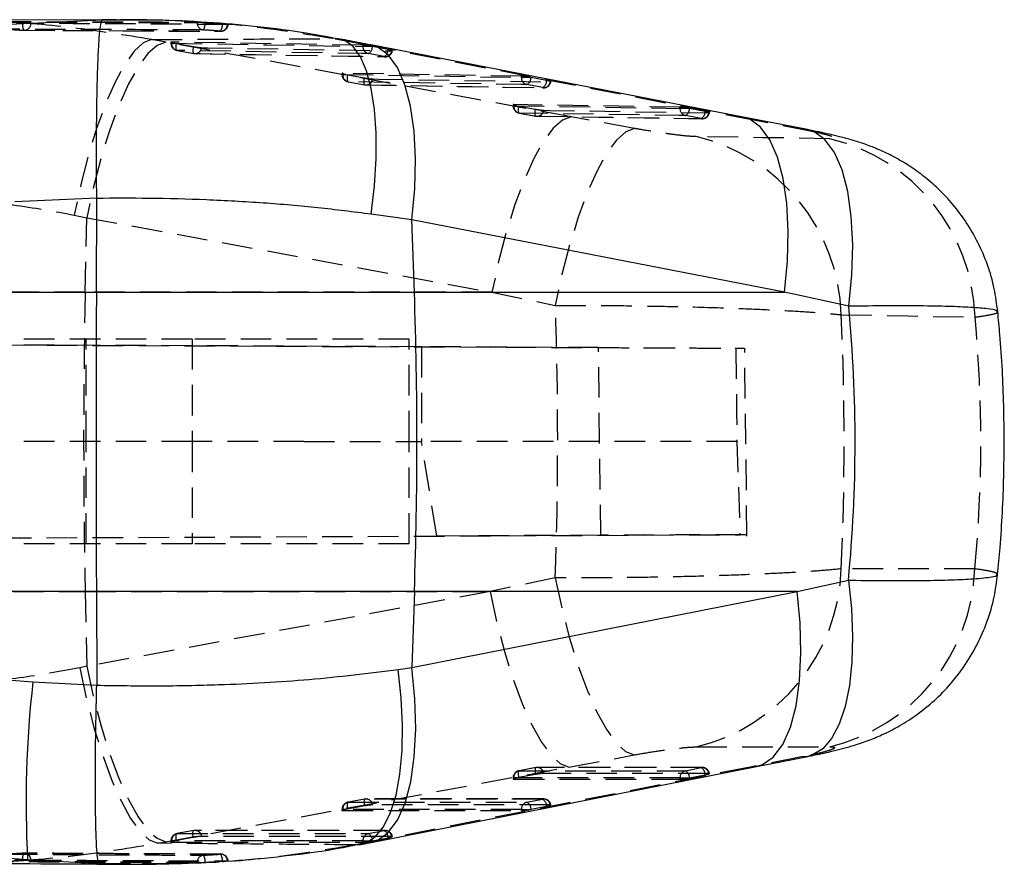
# Model space of a CAD drawing. Extents: x 29 to 398, y 16 to 290.
# Tile 7 of 12: x 247 to 288, y 122 to 157. Entities that reach past the tile are written whole.
import ezdxf

# ---------------------------------------------------------------- set-up
doc = ezdxf.new("R2010")
doc.units = 0
doc.linetypes.add('HIDDEN', pattern=[1.905, 1.27, -0.635])
doc.layers.get('0').update_dxf_attribs({"linetype": 'CONTINUOUS'})

msp = doc.modelspace()

# ---------------------------------------------------------------- linework, layer by layer
at = {"color": 7, "linetype": 'CONTINUOUS'}
for p, q in [((250.424799, 157.149743), (243.410569, 157.121221)), ((246.593561, 156.970391), (250.445251, 157.150701)), ((251.035925, 157.152228), (250.598837, 157.150451)), ((277.045455, 153.105669), (261.580434, 156.106832)), ((279.706162, 152.589582), (277.045157, 153.105484)), ((250.210826, 149.74022), (246.814024, 149.58746)), ((250.196014, 145.841552), (250.210833, 149.738301)), ((250.210833, 149.738301), (250.210826, 149.74022)), ((263.287571, 148.843109), (261.600849, 149.079507)), ((263.393235, 145.841552), (263.287571, 148.843109)), ((278.754976, 145.841552), (263.287571, 148.843109)), ((198.409621, 145.841552), (250.196014, 145.841552)), ((250.196014, 145.841552), (263.393235, 145.841552)), ((263.393235, 145.841552), (278.754976, 145.841552)), ((281.418633, 145.259188), (278.754976, 145.841552)), ((279.274907, 133.421335), (281.408172, 133.894933)), ((250.196014, 133.421335), (198.888984, 133.421335)), ((263.393235, 133.421335), (250.196014, 133.421335)), ((250.196014, 133.421335), (250.210788, 129.535689)), ((263.393235, 133.421335), (263.282385, 130.272504)), ((263.282385, 130.272504), (279.274907, 133.421335)), ((279.274907, 133.421335), (263.393235, 133.421335)), ((262.72681, 130.192899), (263.282385, 130.272504)), ((247.560565, 129.670917), (250.210744, 129.531553)), ((250.210744, 129.531553), (250.210788, 129.535689)), ((277.58674, 126.161866), (279.719603, 126.581636)), ((246.795144, 122.293714), (247.342747, 122.288019)), ((250.317198, 122.125356), (247.342747, 122.288019)), ((255.626601, 122.244099), (255.6373, 122.244055)), ((255.6373, 122.244055), (255.663481, 122.242728))]:
    msp.add_line(p, q, dxfattribs=at)
at = {"color": 7, "linetype": 'HIDDEN'}
for p, q in [((250.598837, 157.150451), (250.424799, 157.149743)), ((254.378658, 157.031976), (254.378658, 157.051759)), ((254.711908, 157.031976), (254.378658, 157.031976)), ((254.711908, 157.035844), (255.426463, 156.981286)), ((254.711908, 157.035844), (254.711908, 157.031976)), ((255.426463, 156.981286), (255.469363, 156.977553)), ((255.426463, 156.977553), (255.426463, 156.981286)), ((255.469363, 156.977553), (255.426463, 156.977553)), ((255.66211, 156.95085), (255.636882, 156.949926)), ((247.186449, 156.713069), (248.806332, 156.706279)), ((247.203719, 156.712141), (248.829563, 156.706126)), ((248.806332, 156.706279), (251.291093, 156.695865)), ((251.315695, 156.692971), (255.3599, 156.671573)), ((253.080484, 156.221557), (252.489236, 156.330159)), ((269.895759, 153.125771), (253.080484, 156.221557)), ((253.290754, 156.221395), (253.290754, 156.176392)), ((253.453594, 156.176392), (253.291201, 156.176392)), ((261.257183, 156.094249), (253.318947, 156.226123)), ((253.318947, 156.226123), (253.318947, 156.176392)), ((253.453594, 156.176392), (253.519457, 156.16375)), ((253.519457, 156.16375), (254.218217, 156.035982)), ((260.120493, 156.364795), (261.353087, 156.128412)), ((260.307756, 156.350562), (260.120493, 156.364795)), ((261.353087, 156.128412), (276.816588, 153.127244)), ((261.577811, 156.107031), (261.353087, 156.128412)), ((253.545624, 155.876678), (253.540498, 155.876858)), ((253.545624, 155.876678), (254.244384, 155.748917)), ((254.288968, 155.744707), (262.176108, 155.614471)), ((261.257183, 156.04463), (261.257183, 156.094249)), ((261.625212, 156.04463), (261.257183, 156.04463)), ((262.131613, 155.618304), (261.483979, 155.744894)), ((261.655059, 156.038925), (261.625212, 156.04463)), ((262.302693, 155.912342), (261.655059, 156.038925)), ((260.390219, 154.923187), (260.390219, 154.878191)), ((260.552746, 154.878191), (260.390666, 154.878191)), ((267.837223, 154.808274), (260.418412, 154.927943)), ((260.418412, 154.927943), (260.418412, 154.878191)), ((260.552746, 154.878191), (260.618907, 154.865483)), ((260.618907, 154.865483), (261.317667, 154.737682)), ((260.639783, 154.577781), (261.338543, 154.45001)), ((260.645088, 154.578481), (261.343848, 154.45069)), ((267.837223, 154.758669), (267.837223, 154.808274)), ((268.20558, 154.758669), (267.837223, 154.758669)), ((268.235099, 154.753028), (268.20558, 154.758669)), ((268.882733, 154.626494), (268.235099, 154.753028)), ((261.388582, 154.446635), (268.756282, 154.328766)), ((268.711683, 154.332387), (268.064048, 154.458929)), ((267.489683, 153.624569), (267.489683, 153.579581)), ((267.651733, 153.579581), (267.49013, 153.579581)), ((274.417248, 153.522916), (267.517876, 153.629366)), ((267.517876, 153.629366), (267.517876, 153.579581)), ((267.651733, 153.579581), (267.718356, 153.566772)), ((267.718356, 153.566772), (268.417117, 153.438912)), ((267.739084, 153.278356), (268.437844, 153.150541)), ((267.744553, 153.279877), (268.443313, 153.152031)), ((274.417248, 153.473339), (274.417248, 153.522916)), ((274.786096, 153.473339), (274.417248, 153.473339)), ((274.815139, 153.467792), (274.786096, 153.473339)), ((275.462773, 153.341346), (274.815139, 153.467792)), ((268.48827, 153.14813), (275.33653, 153.043706)), ((272.52562, 152.641229), (269.895759, 153.125771)), ((275.291782, 153.047134), (274.644133, 153.173592)), ((276.816588, 153.127244), (279.476699, 152.611394)), ((277.044829, 153.105551), (276.816588, 153.127244)), ((279.705536, 152.589694), (279.476699, 152.611394)), ((249.278475, 149.045511), (249.799129, 148.936918)), ((249.733601, 145.841552), (249.799129, 148.936918)), ((249.799129, 148.936918), (266.614285, 145.841552)), ((249.733601, 145.841552), (235.307973, 145.841552)), ((266.614285, 145.841552), (249.733601, 145.841552)), ((266.614285, 145.841552), (269.24273, 145.294849)), ((254.1718, 143.901237), (187.174786, 143.901237)), ((187.175434, 143.912785), (276.735585, 143.522003)), ((263.690558, 143.578928), (187.175438, 143.91279)), ((249.771174, 139.651237), (249.771174, 143.901237)), ((254.170563, 143.901237), (254.170563, 139.651237)), ((254.1718, 143.901237), (254.1718, 139.651237)), ((263.171178, 143.901237), (254.1718, 143.901237)), ((263.171178, 139.651237), (263.171178, 143.901237)), ((271.036204, 143.546875), (263.690558, 143.578928)), ((263.690558, 143.578928), (263.690558, 139.651237)), ((271.129426, 135.756006), (271.036204, 143.546875)), ((277.195569, 135.722464), (277.103093, 143.520703)), ((254.1718, 139.651237), (187.046744, 139.651237)), ((249.771174, 135.401237), (249.771174, 139.651237)), ((254.170563, 139.651237), (254.170563, 135.401237)), ((258.810755, 139.651237), (254.1718, 139.651237)), ((254.1718, 139.651237), (254.1718, 135.401237)), ((258.810755, 139.651237), (263.690558, 139.651237)), ((263.171178, 135.401237), (263.171178, 139.651237)), ((264.327761, 135.726327), (263.690558, 139.651237)), ((276.783254, 139.651237), (263.690558, 139.651237)), ((276.783254, 139.651237), (276.910004, 135.781233)), ((187.173043, 135.389679), (276.910004, 135.781233)), ((187.173046, 135.389674), (264.327761, 135.726327)), ((271.129426, 135.756006), (264.327761, 135.726327)), ((254.1718, 135.401237), (187.172421, 135.401237)), ((263.171178, 135.401237), (254.1718, 135.401237)), ((269.243446, 133.988458), (266.53282, 133.421335)), ((235.307973, 133.421335), (249.733601, 133.421335)), ((249.733601, 133.421335), (249.799241, 130.320638)), ((249.733601, 133.421335), (266.53282, 133.421335)), ((266.53282, 133.421335), (249.799241, 130.320638)), ((249.799241, 130.320638), (249.504704, 130.258737)), ((275.090408, 126.975391), (280.631092, 126.977707)), ((269.80811, 126.140089), (272.520092, 126.64263)), ((279.46667, 126.559233), (277.335566, 126.139642)), ((279.719021, 126.581418), (279.46667, 126.559233)), ((253.074494, 123.039257), (269.80811, 126.140089)), ((277.335566, 126.139642), (261.344266, 122.990927)), ((268.437814, 126.117562), (267.739054, 125.988952)), ((268.443536, 126.117592), (267.744776, 125.988999)), ((275.341284, 126.120026), (268.493053, 126.12242)), ((274.644193, 125.986751), (275.291842, 126.115182)), ((275.638264, 125.872202), (275.612217, 125.874797)), ((277.335566, 126.139642), (277.587559, 126.161785)), ((267.489683, 125.689412), (267.489683, 125.644355)), ((267.641615, 125.689412), (267.490309, 125.689412)), ((267.517876, 125.689412), (267.517876, 125.639037)), ((267.517876, 125.639037), (274.417248, 125.636837)), ((267.717999, 125.704376), (267.641615, 125.689412)), ((268.416759, 125.832971), (267.717999, 125.704376)), ((274.417248, 125.68715), (274.796333, 125.68715)), ((274.417248, 125.636837), (274.417248, 125.68715)), ((274.796333, 125.68715), (274.815437, 125.69088)), ((274.815437, 125.69088), (275.463071, 125.819308)), ((261.338365, 124.811092), (260.639604, 124.682508)), ((261.344072, 124.811168), (260.645312, 124.682592)), ((268.761199, 124.815026), (261.393514, 124.816003)), ((268.064153, 124.681717), (268.711787, 124.810173)), ((260.390219, 124.383003), (260.390219, 124.337947)), ((260.542285, 124.383003), (260.390845, 124.383003)), ((260.418412, 124.383003), (260.418412, 124.332638)), ((260.418412, 124.332638), (267.837223, 124.331796)), ((260.618534, 124.397936), (260.542285, 124.383003)), ((261.317294, 124.526515), (260.618534, 124.397936)), ((267.837223, 124.382118), (268.21616, 124.382118)), ((267.837223, 124.331796), (267.837223, 124.382118)), ((268.21616, 124.382118), (268.235412, 124.385875)), ((268.235412, 124.385875), (268.883046, 124.514329)), ((269.058254, 124.567207), (269.032177, 124.569802)), ((254.2389, 123.504823), (253.54014, 123.376265)), ((254.244607, 123.504872), (253.545847, 123.376304)), ((262.18113, 123.50983), (254.29402, 123.509718)), ((261.484113, 123.376494), (262.131747, 123.504965)), ((252.740007, 122.977354), (253.074494, 123.039257)), ((253.290754, 123.076713), (253.290754, 123.031659)), ((253.442925, 123.076713), (253.29138, 123.076713)), ((253.318947, 123.076713), (253.318947, 123.026354)), ((253.318947, 123.026354), (261.257183, 123.026569)), ((253.519085, 123.091627), (253.442925, 123.076713)), ((254.217845, 123.220196), (253.519085, 123.091627)), ((261.257183, 123.076895), (261.636045, 123.076895)), ((261.257183, 123.026569), (261.257183, 123.076895)), ((261.344266, 122.990927), (261.594352, 123.01282)), ((261.636045, 123.076895), (261.655387, 123.080671)), ((261.655387, 123.080671), (262.303021, 123.209141)), ((262.478229, 123.262005), (262.452152, 123.264602)), ((261.344266, 122.990927), (260.938209, 122.911323)), ((260.938209, 122.911323), (261.166554, 122.929016)), ((255.426463, 122.216761), (254.711908, 122.173324)), ((255.487215, 122.221159), (255.426463, 122.216761)), ((255.426463, 122.221159), (255.487215, 122.221159)), ((255.426463, 122.216761), (255.426463, 122.221159)), ((251.618039, 122.135114), (251.190957, 122.13191)), ((254.711908, 122.177551), (254.711908, 122.173324))]:
    msp.add_line(p, q, dxfattribs=at)
at = {"color": 8, "linetype": 'CONTINUOUS'}
msp.add_line((251.190957, 122.13191), (250.317198, 122.125356), dxfattribs=at)
at = {"color": 7, "linetype": 'CONTINUOUS', "flags": 128}
for points in [[(250.445251, 157.150701), (251.035925, 157.14974), (251.171645, 157.14952)], [(261.596423, 123.013219), (265.105408, 123.704242), (277.588215, 126.161723)]]:
    msp.add_lwpolyline(points, dxfattribs=at)
at = {"color": 7, "linetype": 'HIDDEN', "flags": 128}
for points in [[(252.489236, 156.330159), (252.141428, 156.193089), (251.768094, 155.850634), (251.37901, 155.311747), (250.984323, 154.590518), (250.594382, 153.705806), (250.219371, 152.680741), (249.86909, 151.542124), (249.552701, 150.319727), (249.278475, 149.045511)], [(253.080484, 156.221557), (252.721217, 156.086246), (252.336677, 155.745063), (251.936924, 155.20695), (251.532462, 154.486007), (251.133871, 153.601123), (250.751596, 152.575485), (250.395645, 151.435967), (250.075367, 150.212424), (249.799129, 148.936918)], [(253.318947, 156.176392), (257.274147, 156.110665), (261.257183, 156.04463)], [(253.540498, 155.876858), (253.532064, 155.88079), (253.520888, 155.896038), (253.512513, 155.921845), (253.507253, 155.957239), (253.505301, 156.000888), (253.506746, 156.05115), (253.51153, 156.106126), (253.519457, 156.16375)], [(261.483979, 155.744894), (261.228036, 155.749133), (260.204297, 155.766096), (256.109353, 155.834051), (253.545624, 155.876678)], [(254.218217, 156.035982), (254.21029, 155.978359), (254.205507, 155.923382), (254.204061, 155.873122), (254.206013, 155.829474), (254.211273, 155.79408), (254.219648, 155.768273), (254.230824, 155.753028), (254.244384, 155.748917)], [(254.244384, 155.748917), (254.500311, 155.744668), (255.524051, 155.727683), (259.619009, 155.659845), (262.131613, 155.618304)], [(254.565012, 155.990187), (254.820939, 155.985946), (255.844679, 155.968983), (259.939578, 155.90124), (262.452152, 155.859757)], [(260.418412, 154.878191), (264.11387, 154.818573), (267.837223, 154.758669)], [(260.618907, 154.865483), (260.610979, 154.807861), (260.606211, 154.752889), (260.604766, 154.702636), (260.606703, 154.658996), (260.611963, 154.623612), (260.620352, 154.597816), (260.631528, 154.582582), (260.645088, 154.578481)], [(268.064048, 154.458929), (267.808106, 154.463043), (266.784367, 154.479504), (262.689378, 154.545473), (260.645088, 154.578481)], [(261.343848, 154.45069), (261.330288, 154.454788), (261.319097, 154.470021), (261.310723, 154.495815), (261.305463, 154.531198), (261.303526, 154.574838), (261.304956, 154.625089), (261.30974, 154.680061), (261.317667, 154.737682)], [(261.664477, 154.691926), (261.920404, 154.687814), (262.944144, 154.671374), (267.039057, 154.605739), (269.032192, 154.573867)], [(261.343848, 154.45069), (261.599776, 154.446568), (262.62353, 154.430095), (266.718518, 154.364325), (268.711683, 154.332387)], [(267.517876, 153.579581), (270.953592, 153.526592), (274.417248, 153.473339)], [(267.718356, 153.566772), (267.710429, 153.509156), (267.705661, 153.454191), (267.704215, 153.403949), (267.706167, 153.360322), (267.711427, 153.324954), (267.719802, 153.299176), (267.730993, 153.283959), (267.744553, 153.279877)], [(274.644133, 153.173592), (274.388191, 153.177523), (273.364436, 153.193255), (269.269403, 153.256331), (267.744553, 153.279877)], [(268.443313, 153.152031), (268.429738, 153.15611), (268.418562, 153.171324), (268.410188, 153.1971), (268.404913, 153.232466), (268.402975, 153.276091), (268.404406, 153.326332), (268.409189, 153.381296), (268.417117, 153.438912)], [(268.763941, 153.393213), (269.019869, 153.389294), (270.043608, 153.373626), (274.138537, 153.311104), (275.612232, 153.288662)], [(269.895759, 153.125771), (269.536492, 152.989703), (269.151967, 152.647987), (268.752244, 152.10957), (268.347811, 151.388546), (267.949235, 150.503788), (267.566961, 149.478459), (267.210987, 148.339398), (266.890627, 147.116425), (266.614285, 145.841552)], [(268.443313, 153.152031), (268.699255, 153.148099), (269.72301, 153.132379), (273.818057, 153.069651), (275.291782, 153.047134)], [(272.52562, 152.641229), (272.166115, 152.503382), (271.781098, 152.157852), (271.380749, 151.61378), (270.975661, 150.88555), (270.576548, 149.992419), (270.193961, 148.958005), (269.838017, 147.80966), (269.518119, 146.57775), (269.24273, 145.294849)], [(280.638378, 152.21409), (277.843487, 152.25669), (275.095683, 152.298686)], [(281.111252, 144.908141), (283.863392, 144.859869), (286.662665, 144.810911)], [(286.654707, 134.36718), (283.860829, 134.365608), (281.111669, 134.364049)], [(269.243446, 133.988458), (269.518685, 132.711141), (269.838062, 131.484171), (270.193201, 130.339717), (270.57479, 129.30778), (270.972845, 128.415418), (271.37689, 127.686023), (271.776375, 127.138719), (272.160795, 126.787855), (272.520092, 126.64263)], [(266.53282, 133.421335), (266.809088, 132.152469), (267.128971, 130.934871), (267.484155, 129.800123), (267.865446, 128.777659), (268.262934, 127.893998), (268.666324, 127.172062), (269.065153, 126.630576), (269.449067, 126.283585), (269.80811, 126.140089)], [(249.504704, 130.258737), (249.779772, 128.990417), (250.097405, 127.773304), (250.449363, 126.638934), (250.826534, 125.616703), (251.219135, 124.733103), (251.617011, 124.011027), (252.009835, 123.469189), (252.387431, 123.12163), (252.740007, 122.977354)], [(249.799241, 130.320638), (250.075486, 129.051586), (250.395339, 127.833821), (250.750523, 126.698939), (251.131799, 125.676383), (251.529303, 124.792684), (251.932707, 124.07077), (252.331537, 123.529371), (252.71545, 123.182533), (253.074494, 123.039257)], [(267.744776, 125.988999), (267.731142, 125.985317), (267.719876, 125.970494), (267.711427, 125.94509), (267.706078, 125.910061), (267.704051, 125.866724), (267.705422, 125.816713), (267.710131, 125.761909), (267.717999, 125.704376)], [(267.744776, 125.988999), (268.000704, 125.988917), (269.024473, 125.988586), (273.119491, 125.987251), (274.644193, 125.986751)], [(268.443536, 126.117592), (268.429902, 126.113909), (268.418636, 126.099087), (268.410188, 126.073684), (268.404838, 126.038655), (268.402811, 125.995319), (268.404182, 125.945308), (268.408891, 125.890505), (268.416759, 125.832971)], [(275.291842, 126.115182), (275.035899, 126.115274), (274.012145, 126.115636), (269.917112, 126.117077), (268.443536, 126.117592)], [(275.612217, 125.874797), (275.356274, 125.874891), (274.33252, 125.875269), (270.237532, 125.87677), (268.763956, 125.877308)], [(274.417248, 125.68715), (270.952877, 125.688291), (267.517876, 125.689412)], [(260.645312, 124.682592), (260.631677, 124.678904), (260.620427, 124.664076), (260.611963, 124.638666), (260.606613, 124.603632), (260.604587, 124.560292), (260.605958, 124.510277), (260.610666, 124.455471), (260.618534, 124.397936)], [(260.645312, 124.682592), (260.901239, 124.682562), (261.924994, 124.682444), (266.020011, 124.681962), (268.064153, 124.681717)], [(261.344072, 124.811168), (261.330437, 124.80748), (261.319187, 124.792652), (261.310723, 124.767244), (261.305373, 124.732209), (261.303347, 124.688869), (261.304718, 124.638855), (261.309427, 124.584049), (261.317294, 124.526515)], [(268.711787, 124.810173), (268.455845, 124.810209), (267.43209, 124.810349), (263.337072, 124.810903), (261.344072, 124.811168)], [(267.837223, 124.382118), (264.11314, 124.382568), (260.418412, 124.383003)], [(269.032177, 124.569802), (268.776249, 124.56984), (267.752495, 124.56999), (263.657507, 124.570583), (261.664491, 124.570867)], [(254.217845, 123.220196), (254.209962, 123.277731), (254.205253, 123.332538), (254.203897, 123.382555), (254.205924, 123.425899), (254.211258, 123.460935), (254.219722, 123.486348), (254.230973, 123.50118), (254.244607, 123.504872)], [(262.131747, 123.504965), (261.875805, 123.504963), (260.852065, 123.504952), (256.757047, 123.504905), (254.244607, 123.504872)], [(261.257183, 123.076895), (257.273402, 123.07681), (253.318947, 123.076713)], [(253.519085, 123.091627), (253.511202, 123.149162), (253.506493, 123.203971), (253.505137, 123.253988), (253.507164, 123.29733), (253.512498, 123.332368), (253.520962, 123.35778), (253.532213, 123.372613), (253.545847, 123.376304)], [(253.545847, 123.376304), (253.801775, 123.37631), (254.825529, 123.376338), (258.920547, 123.376437), (261.484113, 123.376494)], [(262.452152, 123.264602), (262.196224, 123.2646), (261.17247, 123.264598), (257.077467, 123.264577), (254.565042, 123.264561)]]:
    msp.add_lwpolyline(points, dxfattribs=at)
at = {"color": 8, "linetype": 'CONTINUOUS', "flags": 128}
for points in [[(261.600849, 149.079507), (261.733827, 150.255267), (261.801597, 151.389169), (261.80267, 152.456017), (261.737015, 153.432101), (261.606079, 154.295731), (261.412781, 155.027714), (261.161428, 155.611783), (260.857579, 156.034958), (260.508012, 156.287836), (260.307756, 156.350562)], [(263.287571, 148.843109), (263.413053, 150.138194), (263.447147, 151.379134), (263.388928, 152.532377), (263.239976, 153.566748), (263.0043, 154.45428), (262.688306, 155.170979), (262.300488, 155.697469), (261.851382, 156.019514), (261.577811, 156.107031)], [(278.754976, 145.841552), (278.880161, 147.137222), (278.913882, 148.378687), (278.855246, 149.532354), (278.705832, 150.567009), (278.469663, 151.454657), (278.153148, 152.171279), (277.764853, 152.697488), (277.31527, 153.019042), (277.044829, 153.105551)], [(281.418633, 145.259188), (281.548288, 146.563811), (281.585288, 147.815195), (281.528619, 148.979103), (281.37983, 150.023692), (281.142991, 150.920384), (280.824568, 151.644645), (280.433294, 152.176661), (279.979866, 152.501877), (279.705536, 152.589694)], [(281.408172, 133.894933), (281.531584, 132.716043), (281.579566, 131.578049), (281.55106, 130.506344), (281.446677, 129.524845), (281.268772, 128.655454), (281.021294, 127.917571), (280.70977, 127.327663), (280.341175, 126.898894), (279.923689, 126.640831), (279.719021, 126.581418)], [(277.587559, 126.161785), (277.837511, 126.240109), (278.289836, 126.555909), (278.680202, 127.078419), (278.997969, 127.79338), (279.234436, 128.681275), (279.383179, 129.71787), (279.440116, 130.874869), (279.403698, 132.120693), (279.274907, 133.421335)], [(261.166554, 122.929016), (261.371177, 122.98831), (261.765268, 123.241106), (262.11172, 123.664096), (262.402844, 124.24788), (262.632158, 124.979487), (262.794566, 125.842659), (262.886476, 126.818219), (262.905833, 127.884489), (262.852218, 129.017776), (262.72681, 130.192899)], [(261.594352, 123.01282), (261.846077, 123.091608), (262.298268, 123.40756), (262.688484, 123.930158), (263.006088, 124.645144), (263.242405, 125.533004), (263.391, 126.569511), (263.447803, 127.72638), (263.411265, 128.972041), (263.282385, 130.272504)]]:
    msp.add_lwpolyline(points, dxfattribs=at)
at = {"color": 7, "linetype": 'HIDDEN'}
for centre, radius, start, end in [((247.524518, 156.9149), 0.393735, 165.709551, 210.8376592), ((247.193333, 157.000145), 0.287159, 268.6263239, 359.0106836), ((254.671972, 157.019519), 0.293578, 177.5681607, 262.8536649), ((254.224116, 156.993258), 0.489326, 327.2049441, 4.5382921), ((254.978628, 156.943213), 0.449149, 323.1940019, 4.3848559), ((255.350998, 156.959899), 0.286058, 267.4454958, 358.0021909), ((255.361712, 156.977553), 0.3045, 269.6566972, 355.1666633), ((247.20482, 157.016909), 0.3045, 266.2295773, 269.7926538), ((253.595259, 156.176392), 0.3045, 180, 259.638528), ((253.615461, 156.165072), 0.29673, 177.8136909, 256.3873218), ((254.294017, 156.04863), 0.3045, 259.6383433, 269.0491884), ((254.286884, 156.026117), 0.280439, 261.2832776, 352.6390747), ((261.55368, 156.033304), 0.296713, 177.8122634, 256.4136254), ((261.323518, 156.035043), 0.331564, 298.9438472, 0.670777), ((261.971156, 155.908452), 0.33156, 298.943435, 0.6721358), ((262.173975, 155.895558), 0.280471, 261.3128204, 352.6665316), ((262.181128, 155.918042), 0.3045, 269.0536836, 349.7232018), ((260.694721, 154.878191), 0.3045, 180, 259.6361426), ((260.714949, 154.866893), 0.296752, 177.8180953, 256.383774), ((261.386379, 154.727854), 0.280409, 261.2760488, 352.6386526), ((268.133704, 154.747334), 0.296698, 177.8104709, 256.4219778), ((267.903428, 154.749139), 0.331693, 298.9628673, 0.6719489), ((268.551059, 154.622599), 0.331697, 298.9632634, 0.6728144), ((268.75403, 154.609622), 0.28045, 261.3152696, 352.6753629), ((268.761154, 154.632128), 0.3045, 269.0828953, 349.7325023), ((261.39348, 154.750399), 0.3045, 259.6358305, 269.0777714), ((267.794184, 153.579581), 0.3045, 180, 259.6318929), ((267.814467, 153.56833), 0.296804, 177.8275668, 256.3755017), ((268.485882, 153.429153), 0.280373, 261.267069, 352.6350917), ((274.713792, 153.462059), 0.296759, 177.8216881, 256.4240493), ((274.483353, 153.463845), 0.331809, 298.9833312, 0.6815268), ((275.130963, 153.337394), 0.331833, 298.9887455, 0.6824996), ((275.334096, 153.324337), 0.280414, 261.3209706, 352.6907374), ((275.341181, 153.346882), 0.3045, 269.1255901, 349.7474355), ((268.492943, 153.451733), 0.3045, 259.631302, 269.1200513), ((273.27028, 144.669418), 7.844605, 1.7438705, 76.544189), ((278.821063, 144.582562), 7.844926, 1.6679917, 76.6054772), ((543.48542, 139.631443), 293.817455, 178.78890967, 181.21109033), ((273.242318, 134.629252), 7.873819, 283.5747254, 358.0698192), ((278.785637, 134.631888), 7.873522, 283.5555206, 358.0733487), ((267.794184, 125.689412), 0.3045, 100.4273459, 180), ((267.815564, 125.699669), 0.297864, 103.7478942, 181.9734385), ((268.492943, 125.818004), 0.3045, 89.9799124, 100.4275196), ((268.486905, 125.841641), 0.279337, 7.3356572, 98.9315822), ((274.714928, 125.697416), 0.297857, 103.7378547, 181.9750132), ((274.47876, 125.69351), 0.336688, 359.5524715, 60.5703181), ((275.335123, 125.839183), 0.279373, 7.3239429, 98.9123878), ((275.126352, 125.821925), 0.33673, 359.5546285, 60.5632124), ((275.341181, 125.815582), 0.3045, 10.2952552, 89.979557), ((260.694721, 124.383002), 0.3045, 100.4260966, 180), ((260.716095, 124.393265), 0.297861, 103.7473175, 181.9743582), ((261.39348, 124.511578), 0.3045, 89.9923712, 100.4261884), ((261.387427, 124.535202), 0.279351, 7.3351107, 98.9282915), ((268.134878, 124.392403), 0.297833, 103.7370393, 181.9791072), ((267.89875, 124.388476), 0.336672, 359.5572478, 60.5747132), ((268.755089, 124.534182), 0.279368, 7.3251974, 98.9168888), ((268.546382, 124.516931), 0.336674, 359.5571599, 60.5744883), ((268.761154, 124.510575), 0.3045, 10.2995063, 89.9920189), ((254.294017, 123.20528), 0.3045, 90.000791, 100.4254501), ((254.287941, 123.228861), 0.279391, 7.3410668, 98.9225484), ((262.175059, 123.228968), 0.279375, 7.327956, 98.9186068), ((261.966401, 123.21174), 0.33663, 359.5576176, 60.5817949), ((262.181128, 123.205367), 0.3045, 10.3021083, 90.0004732), ((253.595259, 123.076713), 0.3045, 100.4253959, 180), ((253.616628, 123.086978), 0.297858, 103.7469288, 181.9750897), ((261.554891, 123.087141), 0.297884, 103.7450877, 181.9710588), ((261.318763, 123.083268), 0.336634, 359.5579882, 60.5814243), ((247.522054, 122.362347), 0.390953, 148.7637329, 194.1347327), ((247.20482, 122.261185), 0.3045, 89.6863722, 93.5452662), ((247.193748, 122.278325), 0.28682, 0.7170772, 91.193192), ((254.672063, 122.189691), 0.293656, 96.2870486, 182.3693254), ((254.228938, 122.223712), 0.485171, 354.5403935, 32.1069722), ((255.350894, 122.238582), 0.286458, 1.094639, 91.6235679), ((254.982843, 122.262355), 0.445529, 354.6944825, 36.1103882), ((255.361712, 122.221159), 0.3045, 0, 89.7490128)]:
    msp.add_arc(centre, radius, start, end, dxfattribs=at)
at = {"color": 7, "linetype": 'CONTINUOUS'}
for centre, radius, start, end in [((86.7695, 139.631443), 176.732875, 357.98630423, 2.01369577), ((291.780894, 124.671622), 44.502028, 173.5498572, 183.0703274)]:
    msp.add_arc(centre, radius, start, end, dxfattribs=at)
at = {"color": 7, "linetype": 'HIDDEN'}
for centre, major_axis, ratio, start_param, end_param in [((237.874657, 139.631443), (0, 71.253), 0.441632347, 4.633109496, 4.791955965), ((237.874657, 139.631443), (0, 71.253), 0.6084746, 4.638396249, 4.786512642), ((196.006739, 139.631443), (90.89639, 0), 0.783892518, 6.209236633, 6.355940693)]:
    msp.add_ellipse(centre, major_axis=major_axis, ratio=ratio, start_param=start_param, end_param=end_param, dxfattribs=at)
at = {"color": 7, "linetype": 'CONTINUOUS'}
msp.add_ellipse((196.006739, 139.631443), major_axis=(85.679557, 0), ratio=0.831621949, start_param=6.202589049, end_param=6.362250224, dxfattribs=at)
at = {"color": 7, "linetype": 'HIDDEN'}
for points, knots in [([(252.489236, 156.330159), (251.393116, 156.507549), (249.200866, 156.862332), (246.159796, 157.106609), (244.218596, 157.101929), (243.410398, 157.099981)], [0, 0, 0, 0, 0.368548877, 0.737101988, 1, 1, 1, 1]), ([(246.222508, 157.073079), (246.9239, 157.071974), (248.326684, 157.069763), (251.04539, 157.0634), (253.062726, 157.056354), (254.378658, 157.051759)], [0, 0, 0, 0, 0.257988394, 0.51597679, 1, 1, 1, 1]), ([(246.222508, 157.058483), (247.625292, 157.055176), (250.34399, 157.048768), (253.062726, 157.037453), (254.378658, 157.031976)], [0, 0, 0, 0, 0.515976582, 1, 1, 1, 1]), ([(247.142967, 157.012088), (246.948675, 157.024617), (246.713445, 157.039785), (246.478076, 157.05247), (246.437114, 157.054678)], [0, 0, 0, 0, 0.825965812, 1, 1, 1, 1]), ([(247.480449, 156.995187), (247.464148, 156.995463), (247.430596, 156.996032), (247.34755, 156.999758), (247.249152, 157.005203), (247.178404, 157.009711), (247.144022, 157.012017), (247.142967, 157.012088)], [0, 0, 0, 0, 0.237611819, 0.489088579, 0.740565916, 0.992039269, 1, 1, 1, 1]), ([(255.636882, 156.949926), (255.553148, 156.950487), (255.12843, 156.95333), (253.33967, 156.964933), (250.704638, 156.980366), (248.410554, 156.990911), (247.480449, 156.995187)], [0, 0, 0, 0, 0.030799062, 0.156219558, 0.657900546, 1, 1, 1, 1]), ([(251.171645, 157.14952), (251.515862, 157.15029), (253.204252, 157.154067), (256.2531, 156.986788), (258.821541, 156.573706), (260.120493, 156.364795)], [0, 0, 0, 0, 0.112350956, 0.55108419, 1, 1, 1, 1]), ([(254.378658, 157.051759), (254.396067, 157.051489), (254.430886, 157.050949), (254.516498, 157.047387), (254.613779, 157.042297), (254.679912, 157.037948), (254.711908, 157.035844)], [0, 0, 0, 0, 0.253868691, 0.507747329, 0.76183815, 1, 1, 1, 1]), ([(254.711908, 157.031976), (254.862015, 157.0213), (255.100728, 157.004322), (255.338286, 156.984799), (255.426463, 156.977553)], [0, 0, 0, 0, 0.628820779, 1, 1, 1, 1]), ([(255.469363, 156.977553), (255.500169, 156.974637), (255.561777, 156.968807), (255.626921, 156.960763), (255.662965, 156.954902), (255.661515, 156.953095), (255.660978, 156.952426)], [0, 0, 0, 0, 0.278669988, 0.557304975, 0.835967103, 1, 1, 1, 1]), ([(254.63545, 156.728221), (253.266663, 156.733781), (250.95465, 156.743172), (248.237637, 156.750689), (246.889421, 156.753537), (246.484403, 156.754393)], [0, 0, 0, 0, 0.503777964, 0.850929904, 1, 1, 1, 1]), ([(246.484403, 156.754393), (246.584125, 156.749073), (246.818212, 156.736583), (247.052162, 156.721644), (247.186449, 156.713069)], [0, 0, 0, 0, 0.426003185, 1, 1, 1, 1]), ([(251.291093, 156.695865), (252.233971, 156.69115), (253.583016, 156.684404), (254.932077, 156.676503), (255.338248, 156.674124)], [0, 0, 0, 0, 0.698922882, 1, 1, 1, 1]), ([(255.338248, 156.674124), (255.251526, 156.681327), (255.017879, 156.700734), (254.783092, 156.717609), (254.63545, 156.728221)], [0, 0, 0, 0, 0.371166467, 1, 1, 1, 1]), ([(252.489236, 156.330159), (253.644235, 156.335707), (256.184725, 156.34791), (258.731548, 156.358836), (260.120493, 156.364795)], [0, 0, 0, 0, 0.454636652, 1, 1, 1, 1]), ([(253.318947, 156.226123), (253.305818, 156.226087), (253.288718, 156.22604), (253.293236, 156.222271), (253.294286, 156.221395)], [0, 0, 0, 0, 0.767751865, 1, 1, 1, 1]), ([(253.29886, 156.215804), (253.309831, 156.211776), (253.331933, 156.203663), (253.392042, 156.189147), (253.437312, 156.179766), (253.453594, 156.176392)], [0, 0, 0, 0, 0.386923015, 0.779492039, 1, 1, 1, 1]), ([(254.218217, 156.035982), (254.228138, 156.034192), (254.270869, 156.026481), (254.350192, 156.013537), (254.446018, 156.000241), (254.521387, 155.992049), (254.551587, 155.99076), (254.565012, 155.990187)], [0, 0, 0, 0, 0.073692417, 0.317414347, 0.561183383, 0.804918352, 1, 1, 1, 1]), ([(261.625212, 156.04463), (261.5912, 156.050741), (261.523169, 156.062965), (261.419229, 156.078522), (261.329751, 156.089565), (261.279595, 156.093671), (261.260823, 156.094156), (261.257183, 156.094249)], [0, 0, 0, 0, 0.237957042, 0.47597029, 0.711889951, 0.94413643, 1, 1, 1, 1]), ([(262.452152, 155.859757), (262.454918, 155.859736), (262.471353, 155.859608), (262.486217, 155.862334), (262.472661, 155.871655), (262.425811, 155.885711), (262.363753, 155.900132), (262.318217, 155.909237), (262.302693, 155.912342)], [0, 0, 0, 0, 0.042867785, 0.254747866, 0.466628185, 0.678520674, 0.890400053, 1, 1, 1, 1]), ([(260.418412, 154.927943), (260.405283, 154.927899), (260.388183, 154.927842), (260.392701, 154.924064), (260.39375, 154.923187)], [0, 0, 0, 0, 0.767751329, 1, 1, 1, 1]), ([(260.398325, 154.917581), (260.409296, 154.913547), (260.431397, 154.905421), (260.491424, 154.890908), (260.536572, 154.881545), (260.552746, 154.878191)], [0, 0, 0, 0, 0.387456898, 0.78056811, 1, 1, 1, 1]), ([(261.317667, 154.737682), (261.327469, 154.735913), (261.370082, 154.72822), (261.449285, 154.715294), (261.545152, 154.701986), (261.620688, 154.693782), (261.650977, 154.692498), (261.664477, 154.691926)], [0, 0, 0, 0, 0.072818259, 0.31656482, 0.560298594, 0.804019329, 1, 1, 1, 1]), ([(268.20558, 154.758669), (268.171576, 154.764777), (268.103564, 154.776994), (267.999599, 154.792548), (267.910072, 154.803588), (267.859731, 154.807697), (267.840914, 154.808179), (267.837223, 154.808274)], [0, 0, 0, 0, 0.237770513, 0.475573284, 0.711296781, 0.943375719, 1, 1, 1, 1]), ([(269.032192, 154.573867), (269.03491, 154.573847), (269.051298, 154.573722), (269.066255, 154.576446), (269.052782, 154.585763), (269.006068, 154.599814), (268.943988, 154.61425), (268.898356, 154.623371), (268.882733, 154.626494)], [0, 0, 0, 0, 0.042127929, 0.25401859, 0.465907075, 0.677792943, 0.889685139, 1, 1, 1, 1]), ([(267.517876, 153.629366), (267.504747, 153.629313), (267.487647, 153.629243), (267.492165, 153.62545), (267.493215, 153.624569)], [0, 0, 0, 0, 0.767756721, 1, 1, 1, 1]), ([(267.497789, 153.618941), (267.50876, 153.614897), (267.530862, 153.606749), (267.590765, 153.592244), (267.635726, 153.582906), (267.651733, 153.579581)], [0, 0, 0, 0, 0.388264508, 0.782200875, 1, 1, 1, 1]), ([(268.417117, 153.438912), (268.426741, 153.437173), (268.469169, 153.429507), (268.548188, 153.416603), (268.644115, 153.403283), (268.719931, 153.395057), (268.750339, 153.393783), (268.763941, 153.393213)], [0, 0, 0, 0, 0.071508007, 0.315241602, 0.55895894, 0.802700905, 1, 1, 1, 1]), ([(274.786096, 153.473339), (274.752112, 153.479443), (274.684129, 153.491652), (274.580124, 153.507195), (274.490498, 153.518226), (274.439923, 153.522348), (274.421018, 153.522822), (274.417248, 153.522916)], [0, 0, 0, 0, 0.237442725, 0.474982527, 0.71044928, 0.942256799, 1, 1, 1, 1]), ([(275.612232, 153.288662), (275.614886, 153.288643), (275.631241, 153.288531), (275.646278, 153.291242), (275.632975, 153.300557), (275.58641, 153.314595), (275.524318, 153.329052), (275.478543, 153.338196), (275.462773, 153.341346)], [0, 0, 0, 0, 0.041060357, 0.252957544, 0.464853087, 0.676744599, 0.888637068, 1, 1, 1, 1]), ([(275.095683, 152.298686), (274.974132, 152.30394), (274.852017, 152.309218), (274.514309, 152.340818), (274.175418, 152.379522), (273.544107, 152.46804), (272.994333, 152.556389), (272.632989, 152.621795), (272.52562, 152.641229)], [0, 0, 0, 0, 0.2351564, 0.236247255, 0.472332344, 0.635247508, 0.891618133, 1, 1, 1, 1]), ([(279.476699, 152.611394), (279.48232, 152.610302), (279.719235, 152.564283), (280.156489, 152.472802), (280.557259, 152.370902), (280.799894, 152.290291), (280.883883, 152.23269), (280.775825, 152.213126), (280.6574, 152.213957), (280.638378, 152.21409)], [0, 0, 0, 0, 0.005214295, 0.219785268, 0.434651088, 0.550718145, 0.753911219, 0.960472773, 1, 1, 1, 1]), ([(239.045319, 149.531847), (239.895551, 149.59979), (241.595944, 149.73567), (244.168561, 149.7081), (246.744958, 149.509258), (248.433977, 149.200092), (249.278475, 149.045511)], [0, 0, 0, 0, 0.246010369, 0.492000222, 0.746003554, 1, 1, 1, 1]), ([(269.24273, 145.294849), (269.737096, 145.296193), (270.823098, 145.299146), (272.545054, 145.282883), (274.503078, 145.247287), (276.33067, 145.193843), (277.948075, 145.1282), (279.223801, 145.061244), (280.314426, 144.987822), (280.845643, 144.934702), (281.111252, 144.908141)], [0, 0, 0, 0, 0.1063098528, 0.2335370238, 0.3607626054, 0.5233604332, 0.6423487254, 0.761336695, 0.8806680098, 1, 1, 1, 1]), ([(286.662665, 144.810911), (286.750159, 144.82268), (287.064342, 144.864942), (287.429527, 144.9352), (287.636315, 144.998824), (287.594412, 145.029938), (287.586283, 145.035974)], [0, 0, 0, 0, 0.145014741, 0.520730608, 0.90701982, 1, 1, 1, 1]), ([(271.036204, 143.546875), (271.547211, 143.544645), (272.56922, 143.540185), (273.914457, 143.534315), (275.065938, 143.529291), (275.991486, 143.525252), (276.648315, 143.522385), (277.044941, 143.520654), (277.072631, 143.520533), (277.085509, 143.520477)], [0, 0, 0, 0, 0.14557519, 0.291149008, 0.436723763, 0.582298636, 0.727864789, 0.873430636, 1, 1, 1, 1]), ([(276.735585, 143.522003), (276.741609, 142.991936), (276.756273, 141.701666), (276.773251, 140.411424), (276.783254, 139.651237)], [0, 0, 0, 0, 0.410818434, 1, 1, 1, 1]), ([(277.158153, 135.782315), (277.161031, 135.782327), (277.16966, 135.782364), (276.86829, 135.781049), (276.28992, 135.778525), (275.428596, 135.774766), (274.338406, 135.770009), (273.035168, 135.764322), (271.926062, 135.759482), (271.268417, 135.756613), (271.129426, 135.756006)], [0, 0, 0, 0, 0.073932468, 0.221669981, 0.369407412, 0.517151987, 0.664896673, 0.812650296, 0.960404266, 1, 1, 1, 1]), ([(281.111669, 134.364049), (280.813655, 134.335527), (280.248328, 134.28142), (279.087159, 134.208513), (277.735759, 134.141641), (276.181857, 134.083401), (274.480861, 134.0364), (272.752624, 134.003851), (270.981424, 133.985203), (269.822773, 133.987373), (269.243446, 133.988458)], [0, 0, 0, 0, 0.132849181, 0.252011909, 0.371175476, 0.506324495, 0.628859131, 0.751394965, 0.875696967, 1, 1, 1, 1]), ([(287.570309, 134.1315), (287.572669, 134.148834), (287.578661, 134.192855), (287.28464, 134.271992), (286.864685, 134.33545), (286.654707, 134.36718)], [0, 0, 0, 0, 0.245148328, 0.622573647, 1, 1, 1, 1]), ([(249.504704, 130.258737), (248.676064, 130.105258), (247.01876, 129.798294), (244.435095, 129.587851), (241.796063, 129.549926), (240.012539, 129.69134), (239.120733, 129.762051)], [0, 0, 0, 0, 0.245832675, 0.49167212, 0.745823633, 1, 1, 1, 1]), ([(272.520092, 126.64263), (272.526615, 126.643837), (272.773363, 126.689499), (273.286171, 126.77747), (273.916418, 126.869009), (274.465138, 126.935389), (274.847071, 126.97013), (275.026162, 126.974002), (275.090408, 126.975391)], [0, 0, 0, 0, 0.006657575, 0.251811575, 0.497180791, 0.631987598, 0.86798008, 1, 1, 1, 1]), ([(280.631092, 126.977697), (280.631693, 126.977697), (280.734153, 126.977712), (280.866659, 126.962826), (280.822521, 126.905166), (280.594875, 126.819668), (280.178341, 126.706289), (279.707984, 126.609097), (279.46667, 126.559233)], [0, 0, 0, 0, 0.001201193, 0.20463581, 0.408046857, 0.546677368, 0.767425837, 1, 1, 1, 1]), ([(268.763956, 125.877308), (268.762742, 125.877303), (268.746971, 125.877247), (268.704186, 125.874691), (268.619248, 125.865232), (268.519946, 125.850971), (268.450664, 125.839239), (268.417434, 125.833096), (268.416759, 125.832971)], [0, 0, 0, 0, 0.0203212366, 0.2639799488, 0.5076453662, 0.7512939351, 0.9949459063, 1, 1, 1, 1]), ([(275.463071, 125.819308), (275.486816, 125.824193), (275.540311, 125.835201), (275.601378, 125.850926), (275.638406, 125.863481), (275.637342, 125.867627), (275.636923, 125.869261)], [0, 0, 0, 0, 0.231429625, 0.521394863, 0.811386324, 1, 1, 1, 1]), ([(267.641615, 125.689412), (267.613401, 125.683203), (267.55696, 125.670784), (267.504153, 125.654988), (267.483965, 125.643801), (267.495443, 125.639424), (267.513269, 125.639117), (267.517876, 125.639037)], [0, 0, 0, 0, 0.232177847, 0.464448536, 0.694596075, 0.921066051, 1, 1, 1, 1]), ([(274.417248, 125.636837), (274.434444, 125.63743), (274.468834, 125.638616), (274.553249, 125.647901), (274.650833, 125.661617), (274.735307, 125.675657), (274.782023, 125.684455), (274.796333, 125.68715)], [0, 0, 0, 0, 0.22317701, 0.446335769, 0.671071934, 0.899237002, 1, 1, 1, 1]), ([(260.542285, 124.383003), (260.514062, 124.376796), (260.457603, 124.364379), (260.404746, 124.348586), (260.384522, 124.337403), (260.395951, 124.333021), (260.413787, 124.332717), (260.418412, 124.332638)], [0, 0, 0, 0, 0.2320955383, 0.464289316, 0.6943586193, 0.9207524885, 1, 1, 1, 1]), ([(261.664491, 124.570867), (261.663297, 124.570863), (261.647528, 124.570805), (261.604839, 124.568253), (261.519928, 124.558786), (261.420632, 124.544552), (261.351312, 124.532766), (261.318019, 124.526648), (261.317294, 124.526515)], [0, 0, 0, 0, 0.019973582, 0.263625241, 0.50725718, 0.750934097, 0.994576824, 1, 1, 1, 1]), ([(267.837223, 124.331796), (267.854419, 124.332392), (267.888809, 124.333585), (267.973221, 124.342877), (268.070802, 124.356606), (268.155223, 124.370639), (268.201898, 124.379431), (268.21616, 124.382118)], [0, 0, 0, 0, 0.223254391, 0.446491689, 0.671276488, 0.899555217, 1, 1, 1, 1]), ([(268.883046, 124.514329), (268.906741, 124.519207), (268.960185, 124.530208), (269.021268, 124.545924), (269.058341, 124.55849), (269.057306, 124.56264), (269.056898, 124.564278)], [0, 0, 0, 0, 0.230962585, 0.520943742, 0.810936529, 1, 1, 1, 1]), ([(253.442925, 123.076713), (253.414686, 123.070507), (253.358201, 123.058095), (253.305311, 123.042301), (253.285057, 123.03112), (253.296469, 123.026734), (253.314311, 123.026433), (253.318947, 123.026354)], [0, 0, 0, 0, 0.232071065, 0.464202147, 0.694208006, 0.920545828, 1, 1, 1, 1]), ([(254.565042, 123.264561), (254.547648, 123.263959), (254.512861, 123.262755), (254.427677, 123.253367), (254.329677, 123.23955), (254.257276, 123.227419), (254.221241, 123.220818), (254.217845, 123.220196)], [0, 0, 0, 0, 0.243663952, 0.487326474, 0.730952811, 0.974639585, 1, 1, 1, 1]), ([(261.257183, 123.026569), (261.274385, 123.027168), (261.308785, 123.028366), (261.393196, 123.037661), (261.490777, 123.051399), (261.575163, 123.065431), (261.621812, 123.074215), (261.636045, 123.076895)], [0, 0, 0, 0, 0.223316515, 0.44659773, 0.671428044, 0.899752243, 1, 1, 1, 1]), ([(262.303021, 123.209141), (262.326683, 123.214013), (262.380095, 123.22501), (262.441179, 123.24072), (262.478313, 123.253292), (262.477281, 123.257444), (262.476873, 123.259084)], [0, 0, 0, 0, 0.230646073, 0.520638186, 0.810646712, 1, 1, 1, 1]), ([(243.315835, 122.189894), (244.156048, 122.18589), (246.1725, 122.17628), (249.330699, 122.421483), (251.60358, 122.792065), (252.740007, 122.977354)], [0, 0, 0, 0, 0.263169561, 0.631588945, 1, 1, 1, 1]), ([(260.938209, 122.911323), (259.907184, 122.735429), (257.829371, 122.380951), (254.693156, 122.115908), (252.592119, 122.12903), (251.618039, 122.135114)], [0, 0, 0, 0, 0.345680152, 0.696645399, 1, 1, 1, 1]), ([(260.938209, 122.911323), (259.787394, 122.919942), (257.047197, 122.940464), (254.32117, 122.963811), (252.740007, 122.977354)], [0, 0, 0, 0, 0.419975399, 1, 1, 1, 1]), ([(254.378658, 122.177551), (253.019302, 122.184416), (251.649532, 122.191333), (248.930762, 122.206246), (247.571428, 122.214323), (246.222508, 122.222338)], [0, 0, 0, 0, 0.500000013, 0.5038302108, 1, 1, 1, 1]), ([(254.378658, 122.161895), (253.019289, 122.169055), (250.300549, 122.183374), (247.581855, 122.200202), (246.222508, 122.208616)], [0, 0, 0, 0, 0.500000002, 1, 1, 1, 1]), ([(246.437099, 122.226913), (246.633986, 122.237262), (246.869318, 122.249632), (247.104513, 122.264454), (247.142937, 122.266876)], [0, 0, 0, 0, 0.8366296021, 1, 1, 1, 1]), ([(247.187775, 122.565083), (247.053122, 122.557015), (246.819145, 122.542994), (246.58504, 122.531395), (246.485662, 122.526471)], [0, 0, 0, 0, 0.575494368, 1, 1, 1, 1]), ([(246.485662, 122.526471), (246.570894, 122.52595), (246.997055, 122.523349), (248.78691, 122.512615), (251.002413, 122.500219), (253.294372, 122.48828), (254.222563, 122.483659), (254.639905, 122.481581)], [0, 0, 0, 0, 0.031358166, 0.156790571, 0.65852053, 0.846460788, 1, 1, 1, 1]), ([(247.142937, 122.266876), (247.146917, 122.267127), (247.18429, 122.269492), (247.258141, 122.273812), (247.355598, 122.278631), (247.434387, 122.281571), (247.465958, 122.281806), (247.480546, 122.281915)], [0, 0, 0, 0, 0.029960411, 0.281338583, 0.532705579, 0.784087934, 1, 1, 1, 1]), ([(255.342778, 122.524925), (255.257544, 122.5253), (254.83137, 122.527179), (253.041404, 122.535219), (250.825092, 122.54588), (248.532956, 122.557771), (247.604562, 122.562818), (247.187775, 122.565083)], [0, 0, 0, 0, 0.031355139, 0.156776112, 0.658460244, 0.846671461, 1, 1, 1, 1]), ([(255.363044, 122.525765), (254.837077, 122.528047), (252.118189, 122.539842), (249.399366, 122.554563), (247.206498, 122.566436)], [0, 0, 0, 0, 0.193449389, 1, 1, 1, 1]), ([(247.480546, 122.281915), (247.565524, 122.281474), (247.991502, 122.279268), (249.781524, 122.270192), (252.411876, 122.257698), (254.701257, 122.248014), (255.626601, 122.244099)], [0, 0, 0, 0, 0.031296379, 0.156881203, 0.659220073, 1, 1, 1, 1]), ([(254.639905, 122.481581), (254.786049, 122.489859), (255.020844, 122.503159), (255.254541, 122.518959), (255.342778, 122.524925)], [0, 0, 0, 0, 0.622429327, 1, 1, 1, 1]), ([(255.426463, 122.221159), (255.336761, 122.215157), (255.099179, 122.199261), (254.860482, 122.18588), (254.711908, 122.177551)], [0, 0, 0, 0, 0.377560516, 1, 1, 1, 1]), ([(255.661633, 122.241439), (255.661734, 122.240696), (255.661989, 122.238819), (255.623229, 122.233461), (255.561674, 122.227127), (255.509411, 122.222938), (255.487215, 122.221159)], [0, 0, 0, 0, 0.193344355, 0.487942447, 0.7825309, 1, 1, 1, 1]), ([(254.711908, 122.173324), (254.677605, 122.171596), (254.608993, 122.168139), (254.51005, 122.164416), (254.42782, 122.162127), (254.394627, 122.16197), (254.378658, 122.161895)], [0, 0, 0, 0, 0.254741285, 0.509530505, 0.764036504, 1, 1, 1, 1])]:
    msp.add_open_spline(points, degree=3, knots=knots, dxfattribs=at)
at = {"color": 7, "linetype": 'CONTINUOUS'}
for points, knots in [([(250.210826, 149.74022), (250.207406, 150.186581), (250.200467, 151.092249), (250.202884, 152.381302), (250.214747, 153.588041), (250.236334, 154.654748), (250.267106, 155.570949), (250.305616, 156.294011), (250.351397, 156.816831), (250.39682, 157.082024), (250.429126, 157.146671), (250.443351, 157.150226), (250.445251, 157.150701)], [0, 0, 0, 0, 0.112428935, 0.228118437, 0.340547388, 0.456236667, 0.56866815, 0.684359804, 0.796795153, 0.91249097, 0.988316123, 1, 1, 1, 1]), ([(260.304924, 156.339007), (259.774776, 156.437721), (258.564142, 156.663144), (256.632115, 156.900382), (254.536681, 157.068667), (252.715813, 157.147758), (251.593242, 157.143846), (251.17163, 157.142377)], [0, 0, 0, 0, 0.180212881, 0.411530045, 0.63811361, 0.864084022, 1, 1, 1, 1]), ([(261.578258, 156.106517), (261.432974, 156.134883), (261.016642, 156.216169), (260.585091, 156.297066), (260.304135, 156.349734)], [0, 0, 0, 0, 0.348963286, 1, 1, 1, 1]), ([(287.604582, 145.038716), (287.565357, 145.356658), (287.483834, 146.017453), (287.19898, 146.978393), (286.807707, 147.899637), (286.323589, 148.734978), (285.769126, 149.478804), (285.162331, 150.127504), (284.523005, 150.680106), (283.871736, 151.137848), (283.23154, 151.50409), (282.626263, 151.786039), (282.073957, 151.996496), (281.551526, 152.162778), (280.946697, 152.325203), (280.340746, 152.464596), (279.865042, 152.557009), (279.700842, 152.588908)], [0, 0, 0, 0, 0.078604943, 0.163368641, 0.24520424, 0.324119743, 0.400037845, 0.472794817, 0.542135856, 0.607680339, 0.668816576, 0.724661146, 0.774922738, 0.821237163, 0.875149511, 0.956905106, 1, 1, 1, 1]), ([(261.600849, 149.079507), (260.867876, 149.173228), (259.401938, 149.36067), (257.11202, 149.555522), (254.766886, 149.685167), (252.452549, 149.74808), (250.932218, 149.741448), (250.210833, 149.738301)], [0, 0, 0, 0, 0.200732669, 0.401463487, 0.607646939, 0.813831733, 1, 1, 1, 1]), ([(250.196014, 145.841552), (250.190113, 143.771515), (250.178311, 139.631443), (250.190113, 135.491371), (250.196014, 133.421335)], [0, 0, 0, 0, 0.500000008, 1, 1, 1, 1]), ([(287.596088, 134.129092), (287.632659, 134.499582), (287.765868, 135.849102), (287.878768, 138.187554), (287.87717, 141.138386), (287.763969, 143.423128), (287.637526, 144.719518), (287.606474, 145.037887)], [0, 0, 0, 0, 0.10224746, 0.372439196, 0.642263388, 0.912146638, 1, 1, 1, 1]), ([(279.713463, 126.582051), (279.781071, 126.594855), (280.12034, 126.659107), (280.734551, 126.796533), (281.458125, 126.981337), (282.165403, 127.2122), (282.814061, 127.475326), (283.488651, 127.814631), (284.19826, 128.261407), (284.912982, 128.82588), (285.596393, 129.505497), (286.221197, 130.299595), (286.758427, 131.193233), (287.180478, 132.167934), (287.474564, 133.153321), (287.555497, 133.81873), (287.593123, 134.128086)], [0, 0, 0, 0, 0.017449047, 0.087563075, 0.173531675, 0.235368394, 0.290910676, 0.353564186, 0.424247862, 0.498751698, 0.578396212, 0.661740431, 0.747532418, 0.834886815, 0.923237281, 1, 1, 1, 1]), ([(198.888984, 133.421335), (203.676668, 133.055871), (219.901375, 131.817369), (236.124592, 130.558389), (247.560565, 129.670917)], [0, 0, 0, 0, 0.295086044, 1, 1, 1, 1]), ([(250.210788, 129.535689), (251.053187, 129.522994), (252.744384, 129.497508), (255.704635, 129.557295), (259.088465, 129.738805), (261.506766, 130.040628), (262.72681, 130.192899)], [0, 0, 0, 0, 0.196933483, 0.395363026, 0.694957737, 1, 1, 1, 1]), ([(250.317198, 122.125356), (250.315381, 122.126127), (250.302455, 122.131614), (250.273219, 122.196444), (250.234139, 122.457724), (250.198211, 122.974078), (250.172396, 123.700583), (250.15713, 124.609055), (250.15326, 125.680566), (250.160803, 126.879278), (250.179118, 128.173918), (250.200202, 129.079008), (250.210744, 129.531553)], [0, 0, 0, 0, 0.011732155, 0.083460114, 0.198031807, 0.312603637, 0.427171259, 0.541738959, 0.656304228, 0.770869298, 0.885434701, 1, 1, 1, 1]), ([(247.342747, 122.288019), (235.910779, 123.174111), (219.693899, 124.431083), (203.477343, 125.668001), (198.692527, 126.032963)], [0, 0, 0, 0, 0.704942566, 1, 1, 1, 1]), ([(261.176136, 122.930942), (261.275019, 122.950131), (261.416266, 122.977541), (261.553836, 123.005053), (261.595097, 123.013305)], [0, 0, 0, 0, 0.700078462, 1, 1, 1, 1]), ([(251.190853, 122.124866), (251.42337, 122.120004), (252.357991, 122.100462), (254.003193, 122.141978), (256.122218, 122.25582), (258.240485, 122.469482), (259.92816, 122.698188), (260.88771, 122.892102), (261.162829, 122.9477)], [0, 0, 0, 0, 0.068439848, 0.275099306, 0.484742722, 0.697456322, 0.913255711, 1, 1, 1, 1]), ([(243.315954, 122.168295), (243.605063, 122.165683), (246.359024, 122.140796), (249.13431, 122.12164), (251.618248, 122.104496)], [0, 0, 0, 0, 0.10497913, 1, 1, 1, 1])]:
    msp.add_open_spline(points, degree=3, knots=knots, dxfattribs=at)
at = {"color": 8, "linetype": 'CONTINUOUS'}
for points, knots in [([(287.586283, 145.035974), (287.580086, 145.054455), (287.565378, 145.098313), (287.205513, 145.159532), (286.545535, 145.215183), (285.583223, 145.255662), (284.409201, 145.277656), (283.018529, 145.282098), (281.957155, 145.266899), (281.418633, 145.259188)], [0, 0, 0, 0, 0.10422023, 0.247327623, 0.407211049, 0.552408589, 0.701872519, 0.848735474, 1, 1, 1, 1]), ([(281.408172, 133.894933), (281.442732, 133.894304), (282.032463, 133.883568), (283.128588, 133.872047), (284.540512, 133.877739), (285.71867, 133.904913), (286.726687, 133.953884), (287.344316, 134.022062), (287.606668, 134.085424), (287.577743, 134.122079), (287.570309, 134.1315)], [0, 0, 0, 0, 0.0095237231, 0.1625139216, 0.3155033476, 0.4669169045, 0.6183285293, 0.8095036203, 0.9510428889, 1, 1, 1, 1])]:
    msp.add_open_spline(points, degree=3, knots=knots, dxfattribs=at)

doc.saveas('drawing.dxf')
